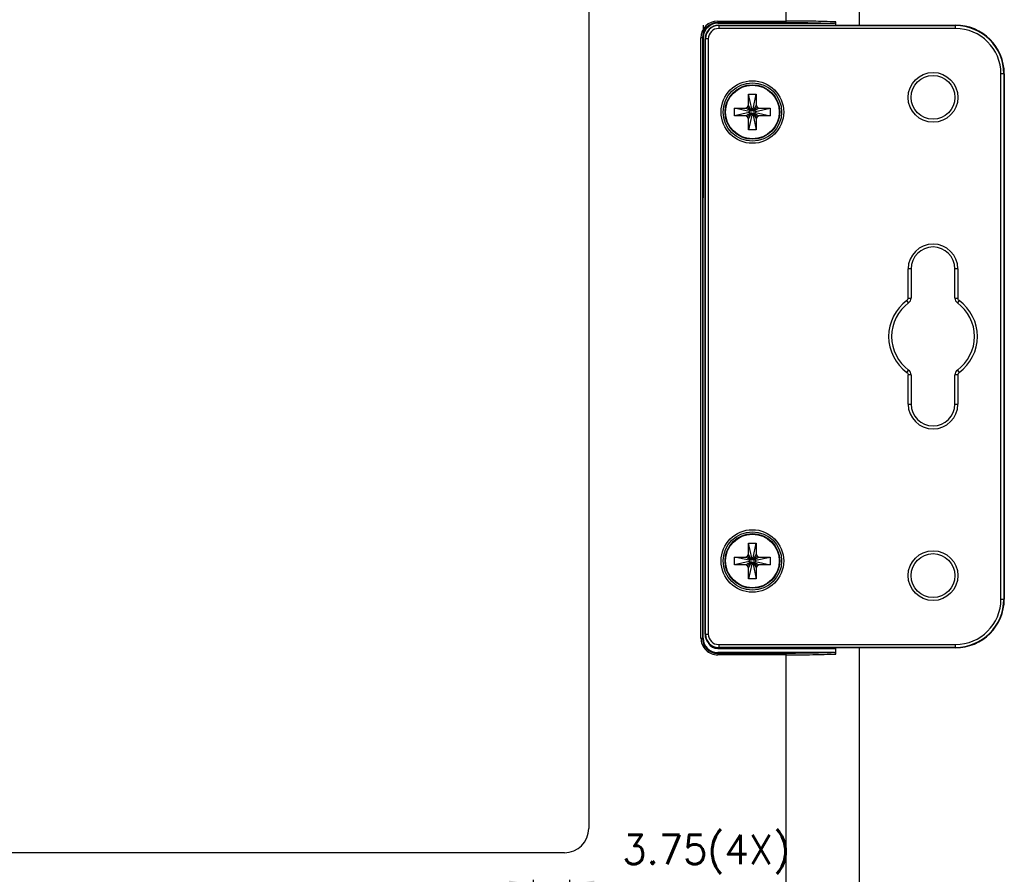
# Model space of a CAD drawing. Header units: millimetres. Extents: x 0 to 776, y 0 to 509.
# Tile 85 of 100: x 569 to 670, y 199 to 287. Entities that reach past the tile are written whole.
import ezdxf

# ---------------------------------------------------------------- set-up
doc = ezdxf.new("R2010")
doc.units = ezdxf.units.MM
for name, color, linetype in [('DM', 4, 'Continuous'), ('INTFCLR_2031026', 179, 'Continuous'), ('SLD-0', 179, 'Continuous')]:
    doc.layers.add(name, color=color, linetype=linetype)
doc.styles.add('SLDTEXTSTYLE0', font='ROMANS', dxfattribs={"width": 0.84})
doc.styles.add('SLDTEXTSTYLE1', font='ROMANS', dxfattribs={"width": 0.97})
doc.dimstyles.new('SLDDIMSTYLE5', dxfattribs={"dimtxt": 3, "dimasz": 3.302, "dimexe": 0, "dimexo": 0.0625, "dimgap": 0.75, "dimtad": 1, "dimrnd": 1e-09, "dimzin": 12, "dimdsep": 46, "dimtxsty": 'SLDTEXTSTYLE0', "dimblk1": 'NONE', "dimblk2": 'NONE', "dimsah": 1, "dimcen": 0.09, "dimadec": 0, "dimazin": 3, "dimtfac": 1, "dimtofl": 0, "dimtmove": 0, "dimatfit": 3, "dimldrblk": 'NONE', "dimfxl": 1, "dimfrac": 2, "dimtolj": 1, "dimtzin": 12, "dimarcsym": 0})

# ---------------------------------------------------------------- blocks, each defined once
blk = doc.blocks.new('_D_22')
at = {"layer": 'DM', "color": 7}
for p, q in [((619.46, 197.98), (616.96, 197.98)), ((621.96, 193.19), (621.96, 198.48)), ((625.71, 193.19), (625.71, 198.48)), ((630.71, 197.98), (628.21, 197.98)), ((647.43, 197.98), (630.71, 197.98))]:
    blk.add_line(p, q, dxfattribs=at)
for points in [[(619.46, 197.57), (619.46, 198.4), (621.96, 197.98)], [(628.21, 198.4), (628.21, 197.57), (625.71, 197.98)]]:
    blk.add_solid(points, dxfattribs=at)
at = {"layer": 'DM', "color": 7, "insert": (631.06, 203.09), "char_height": 3, "attachment_point": 1, "style": 'SLDTEXTSTYLE1'}
blk.add_mtext('3.75(4X)', dxfattribs=at)
blk = doc.blocks.new('_None')

msp = doc.modelspace()

# ---------------------------------------------------------------- linework, layer by layer
at = {"layer": 'INTFCLR_2031026', "color": 7, "linetype": 'Continuous'}
for p, q in [((643.994, 278.977), (644.784, 278.977)), ((643.994, 277.81), (643.994, 278.977)), ((644.322, 277.452), (643.994, 278.977)), ((644.456, 277.452), (644.784, 278.977)), ((644.784, 278.977), (644.784, 277.81)), ((642.551, 277.534), (643.718, 277.534)), ((644.076, 277.207), (642.551, 277.534)), ((642.551, 276.745), (642.551, 277.534)), ((643.718, 277.534), (643.893, 277.635)), ((644.259, 277.216), (643.718, 277.534)), ((643.893, 277.635), (643.994, 277.81)), ((644.293, 277.236), (643.893, 277.635)), ((644.313, 277.269), (643.994, 277.81)), ((644.466, 277.269), (644.784, 277.81)), ((644.885, 277.635), (644.486, 277.236)), ((644.519, 277.216), (645.06, 277.534)), ((644.702, 277.207), (646.227, 277.534)), ((644.784, 277.81), (644.885, 277.635)), ((644.885, 277.635), (645.06, 277.534)), ((645.06, 277.534), (646.227, 277.534)), ((646.227, 277.534), (646.227, 276.745)), ((644.076, 277.072), (642.551, 276.745)), ((643.718, 276.745), (642.551, 276.745)), ((644.259, 277.063), (643.718, 276.745)), ((643.893, 276.644), (643.718, 276.745)), ((644.293, 277.043), (643.893, 276.644)), ((643.994, 276.468), (643.893, 276.644)), ((644.313, 277.01), (643.994, 276.468)), ((644.322, 276.826), (643.994, 275.302)), ((643.994, 275.302), (643.994, 276.468)), ((644.456, 276.826), (644.784, 275.302)), ((644.466, 277.01), (644.784, 276.468)), ((644.885, 276.644), (644.486, 277.043)), ((644.519, 277.063), (645.06, 276.745)), ((644.702, 277.072), (646.227, 276.745)), ((644.885, 276.644), (644.784, 276.468)), ((644.784, 276.468), (644.784, 275.302)), ((645.06, 276.745), (644.885, 276.644)), ((646.227, 276.745), (645.06, 276.745)), ((644.784, 275.302), (643.994, 275.302)), ((643.994, 232.977), (644.784, 232.977)), ((644.322, 231.452), (643.994, 232.977)), ((643.994, 231.81), (643.994, 232.977)), ((644.456, 231.452), (644.784, 232.977)), ((644.784, 232.977), (644.784, 231.81)), ((642.551, 231.534), (643.718, 231.534)), ((644.076, 231.207), (642.551, 231.534)), ((642.551, 230.745), (642.551, 231.534)), ((644.076, 231.072), (642.551, 230.745)), ((643.718, 231.534), (643.893, 231.635)), ((644.259, 231.216), (643.718, 231.534)), ((644.259, 231.063), (643.718, 230.745)), ((643.893, 231.635), (643.994, 231.81)), ((644.293, 231.236), (643.893, 231.635)), ((644.293, 231.043), (643.893, 230.644)), ((644.313, 231.269), (643.994, 231.81)), ((644.313, 231.01), (643.994, 230.468)), ((644.466, 231.269), (644.784, 231.81)), ((644.466, 231.01), (644.784, 230.468)), ((644.885, 231.635), (644.486, 231.236)), ((644.885, 230.644), (644.486, 231.043)), ((644.519, 231.216), (645.06, 231.534)), ((644.519, 231.063), (645.06, 230.745)), ((644.702, 231.207), (646.227, 231.534)), ((644.702, 231.072), (646.227, 230.745)), ((644.784, 231.81), (644.885, 231.635)), ((644.885, 231.635), (645.06, 231.534)), ((645.06, 231.534), (646.227, 231.534)), ((646.227, 231.534), (646.227, 230.745)), ((643.718, 230.745), (642.551, 230.745)), ((643.893, 230.644), (643.718, 230.745)), ((643.994, 230.468), (643.893, 230.644)), ((644.322, 230.826), (643.994, 229.302)), ((643.994, 229.302), (643.994, 230.468)), ((644.456, 230.826), (644.784, 229.302)), ((644.885, 230.644), (644.784, 230.468)), ((644.784, 230.468), (644.784, 229.302)), ((645.06, 230.745), (644.885, 230.644)), ((646.227, 230.745), (645.06, 230.745)), ((644.784, 229.302), (643.994, 229.302))]:
    msp.add_line(p, q, dxfattribs=at)
for centre in [(644.389, 277.139), (644.389, 231.139)]:
    msp.add_circle(centre, 2.75, dxfattribs=at)
for centre, radius, start, end in [((644.389, 276.226), 1.228, 86.86302, 93.13698), ((645.302, 277.139), 1.228, 176.86302, 183.13698), ((645.681, 274.902), 2.716, 120.74236, 121.56414), ((645.681, 279.377), 2.716, 238.43586, 239.25764), ((646.627, 275.848), 2.716, 148.43586, 149.25764), ((646.627, 278.431), 2.716, 210.74236, 211.56414), ((644.389, 278.053), 1.229, 266.86395, 273.13605), ((642.152, 275.848), 2.716, 30.74236, 31.56414), ((642.152, 278.431), 2.716, 328.43586, 329.25764), ((643.098, 274.902), 2.716, 58.43586, 59.25764), ((643.098, 279.377), 2.716, 300.74236, 301.56414), ((643.476, 277.139), 1.228, 356.86302, 3.13698), ((645.302, 231.139), 1.228, 176.86302, 183.13698), ((645.681, 228.902), 2.716, 120.74236, 121.56414), ((645.681, 233.377), 2.716, 238.43586, 239.25764), ((646.627, 229.848), 2.716, 148.43586, 149.25764), ((646.627, 232.431), 2.716, 210.74236, 211.56414), ((644.389, 230.226), 1.228, 86.86302, 93.13698), ((642.152, 229.848), 2.716, 30.74236, 31.56414), ((642.152, 232.431), 2.716, 328.43586, 329.25764), ((643.098, 228.902), 2.716, 58.43586, 59.25764), ((643.098, 233.377), 2.716, 300.74236, 301.56414), ((643.476, 231.139), 1.228, 356.86302, 3.13698), ((644.389, 232.053), 1.229, 266.86395, 273.13605)]:
    msp.add_arc(centre, radius, start, end, dxfattribs=at)
for points, knots in [([(644.322, 277.452), (644.321, 277.437), (644.317, 277.377), (644.314, 277.315), (644.313, 277.269)], [0, 0, 0, 0, 0.2456989, 1, 1, 1, 1]), ([(644.466, 277.269), (644.465, 277.285), (644.463, 277.346), (644.46, 277.407), (644.456, 277.452)], [0, 0, 0, 0, 0.2537552, 1, 1, 1, 1]), ([(644.259, 277.216), (644.244, 277.215), (644.183, 277.213), (644.122, 277.21), (644.076, 277.207)], [0, 0, 0, 0, 0.2537552, 1, 1, 1, 1]), ([(644.076, 277.072), (644.091, 277.071), (644.152, 277.067), (644.213, 277.064), (644.259, 277.063)], [0, 0, 0, 0, 0.2456989, 1, 1, 1, 1]), ([(644.313, 277.01), (644.313, 276.994), (644.315, 276.933), (644.319, 276.872), (644.322, 276.826)], [0, 0, 0, 0, 0.2537552, 1, 1, 1, 1]), ([(644.456, 276.826), (644.457, 276.841), (644.462, 276.902), (644.464, 276.964), (644.466, 277.01)], [0, 0, 0, 0, 0.2456989, 1, 1, 1, 1]), ([(644.702, 277.207), (644.687, 277.208), (644.626, 277.212), (644.565, 277.215), (644.519, 277.216)], [0, 0, 0, 0, 0.2456989, 1, 1, 1, 1]), ([(644.519, 277.063), (644.535, 277.064), (644.596, 277.066), (644.657, 277.069), (644.702, 277.072)], [0, 0, 0, 0, 0.2537552, 1, 1, 1, 1]), ([(644.259, 231.216), (644.244, 231.215), (644.183, 231.213), (644.122, 231.21), (644.076, 231.207)], [0, 0, 0, 0, 0.2537552, 1, 1, 1, 1]), ([(644.076, 231.072), (644.091, 231.071), (644.152, 231.067), (644.213, 231.064), (644.259, 231.063)], [0, 0, 0, 0, 0.2456989, 1, 1, 1, 1]), ([(644.322, 231.452), (644.321, 231.437), (644.317, 231.377), (644.314, 231.315), (644.313, 231.269)], [0, 0, 0, 0, 0.2456989, 1, 1, 1, 1]), ([(644.313, 231.01), (644.313, 230.994), (644.315, 230.933), (644.319, 230.872), (644.322, 230.826)], [0, 0, 0, 0, 0.2537552, 1, 1, 1, 1]), ([(644.466, 231.269), (644.465, 231.285), (644.463, 231.346), (644.46, 231.407), (644.456, 231.452)], [0, 0, 0, 0, 0.2537552, 1, 1, 1, 1]), ([(644.456, 230.826), (644.457, 230.841), (644.462, 230.902), (644.464, 230.964), (644.466, 231.01)], [0, 0, 0, 0, 0.2456989, 1, 1, 1, 1]), ([(644.702, 231.207), (644.687, 231.208), (644.626, 231.212), (644.565, 231.215), (644.519, 231.216)], [0, 0, 0, 0, 0.2456989, 1, 1, 1, 1]), ([(644.519, 231.063), (644.535, 231.064), (644.596, 231.066), (644.657, 231.069), (644.702, 231.072)], [0, 0, 0, 0, 0.2537552, 1, 1, 1, 1])]:
    msp.add_open_spline(points, degree=3, knots=knots, dxfattribs=at)
at = {"layer": 'SLD-0', "color": 7, "linetype": 'Continuous'}
for p, q in [((655.335, 346.336), (655.335, 286.039)), ((647.839, 286.307), (647.839, 336.463)), ((627.639, 300.739), (627.639, 203.739)), ((640.839, 286.457), (647.839, 286.457)), ((640.839, 286.457), (640.839, 286.226)), ((652.938, 286.039), (652.938, 286.372)), ((639.362, 286.039), (639.362, 268.339)), ((647.839, 286.307), (640.839, 286.307)), ((640.839, 286.226), (652.722, 286.226)), ((640.939, 286.039), (665.189, 286.039)), ((640.939, 286.039), (640.939, 285.699)), ((640.939, 285.998), (665.189, 285.998)), ((665.189, 285.699), (640.939, 285.699)), ((665.189, 285.699), (665.189, 286.039)), ((639.352, 284.739), (639.121, 284.739)), ((639.121, 223.239), (639.121, 284.739)), ((639.271, 284.739), (639.271, 223.239)), ((639.88, 284.639), (639.539, 284.639)), ((639.539, 223.639), (639.539, 284.639)), ((639.581, 223.639), (639.581, 284.639)), ((639.88, 284.639), (639.88, 223.639)), ((670.189, 281.039), (669.849, 281.039)), ((669.849, 227.239), (669.849, 281.039)), ((670.147, 281.039), (670.147, 227.239)), ((670.189, 281.039), (670.189, 227.239)), ((639.352, 223.239), (639.352, 268.339)), ((660.639, 261.06), (660.339, 261.06)), ((660.339, 258.064), (660.339, 261.06)), ((660.639, 261.06), (660.639, 258.064)), ((665.439, 261.06), (665.139, 261.06)), ((665.139, 258.064), (665.139, 261.06)), ((665.439, 261.06), (665.439, 258.064)), ((660.392, 257.578), (660.215, 257.821)), ((660.339, 258.064), (660.639, 258.064)), ((665.139, 258.064), (665.439, 258.064)), ((665.562, 257.822), (665.387, 257.578)), ((660.216, 250.457), (660.392, 250.701)), ((660.639, 250.215), (660.339, 250.215)), ((660.339, 247.219), (660.339, 250.215)), ((660.639, 250.215), (660.639, 247.219)), ((665.439, 250.215), (665.139, 250.215)), ((665.139, 247.219), (665.139, 250.215)), ((665.387, 250.701), (665.563, 250.458)), ((665.439, 250.215), (665.439, 247.219)), ((660.339, 247.219), (660.639, 247.219)), ((665.139, 247.219), (665.439, 247.219)), ((669.849, 227.239), (670.189, 227.239)), ((639.121, 223.239), (639.352, 223.239)), ((639.539, 223.639), (639.88, 223.639)), ((640.839, 222.159), (652.938, 222.159)), ((640.939, 222.58), (665.189, 222.58)), ((640.939, 222.58), (640.939, 222.239)), ((665.189, 222.281), (640.939, 222.281)), ((665.189, 222.239), (640.939, 222.239)), ((652.714, 222.159), (652.714, 222.239)), ((652.938, 221.607), (652.938, 222.159)), ((655.335, 222.239), (655.335, 158.143)), ((665.189, 222.239), (665.189, 222.58)), ((652.722, 221.753), (640.839, 221.753)), ((640.839, 221.753), (640.839, 221.522)), ((647.839, 221.672), (640.839, 221.672)), ((647.839, 221.522), (640.839, 221.522)), ((647.839, 171.566), (647.839, 221.672)), ((625.139, 201.239), (552.539, 201.239))]:
    msp.add_line(p, q, dxfattribs=at)
for centre, radius in [((644.389, 277.139), 3.207), ((662.889, 278.639), 2.55), ((662.889, 278.639), 2.25), ((644.389, 277.139), 2.995), ((644.389, 277.139), 2.8), ((644.389, 231.139), 3.207), ((644.389, 231.139), 2.995), ((644.389, 231.139), 2.8), ((662.889, 229.639), 2.55), ((662.889, 229.639), 2.25)]:
    msp.add_circle(centre, radius, dxfattribs=at)
for centre, radius, start, end in [((640.839, 284.739), 1.718, 90, 180), ((640.839, 284.739), 1.568, 90, 180), ((640.839, 284.739), 1.487, 90, 173.73349), ((640.939, 284.639), 1.4, 90, 180), ((640.939, 284.639), 1.358, 90, 180), ((640.939, 284.639), 1.059, 90, 180), ((665.189, 281.039), 5, 360, 90), ((665.189, 281.039), 4.958, 0, 90), ((665.189, 281.039), 4.659, 0, 90), ((662.889, 261.06), 2.55, 0, 180), ((662.889, 261.06), 2.25, 0, 180), ((662.889, 254.139), 4.55, 125.98893, 233.97761), ((662.889, 254.139), 4.25, 125.98893, 234.01107), ((660.039, 258.064), 0.3, 305.98893, 0), ((660.039, 258.064), 0.6, 305.98893, 0), ((665.739, 258.064), 0.6, 180, 234.01107), ((662.889, 254.139), 4.25, 305.98893, 54.01107), ((662.889, 254.139), 4.55, 305.98893, 53.97761), ((660.039, 250.215), 0.6, 0, 54.01107), ((665.739, 250.215), 0.6, 125.98893, 180), ((665.739, 250.215), 0.3, 125.98893, 180), ((662.889, 247.219), 2.55, 180, 0), ((662.889, 247.219), 2.25, 180, 0), ((665.189, 227.239), 5, 270, 0), ((665.189, 227.239), 4.958, 270, 0), ((665.189, 227.239), 4.659, 270, 0), ((640.839, 223.239), 1.718, 180, 270.00001), ((640.839, 223.239), 1.568, 180, 270), ((640.839, 223.239), 1.487, 180, 270), ((640.939, 223.639), 1.4, 180, 270), ((640.939, 223.639), 1.358, 180, 270), ((640.939, 223.639), 1.059, 180, 270), ((640.839, 223.239), 1.08, 210.1369, 270), ((625.139, 203.739), 2.5, 270, 0)]:
    msp.add_arc(centre, radius, start, end, dxfattribs=at)
for points, knots in [([(652.938, 286.372), (652.152, 286.403), (650.452, 286.444), (648.752, 286.457), (647.839, 286.457)], [0, 0, 0, 0, 0.4629343, 1, 1, 1, 1]), ([(652.722, 286.226), (652.769, 286.226), (652.864, 286.239), (652.938, 286.326), (652.938, 286.372)], [0, 0, 0, 0, 0.5068192, 1, 1, 1, 1]), ([(647.839, 286.307), (648.281, 286.307), (649.909, 286.301), (651.538, 286.272), (652.722, 286.226)], [0, 0, 0, 0, 0.2718589, 1, 1, 1, 1]), ([(665.565, 257.819), (665.527, 257.847), (665.462, 257.921), (665.439, 258.017), (665.439, 258.064)], [0, 0, 0, 0, 0.5001769, 1, 1, 1, 1]), ([(660.214, 250.46), (660.252, 250.432), (660.316, 250.358), (660.339, 250.262), (660.339, 250.215)], [0, 0, 0, 0, 0.5001769, 1, 1, 1, 1]), ([(652.722, 221.753), (652.365, 221.739), (650.737, 221.688), (649.109, 221.672), (647.839, 221.672)], [0, 0, 0, 0, 0.2196851, 1, 1, 1, 1]), ([(647.839, 221.522), (648.752, 221.522), (650.452, 221.535), (652.152, 221.576), (652.938, 221.607)], [0, 0, 0, 0, 0.5370659, 1, 1, 1, 1]), ([(652.938, 221.607), (652.938, 221.653), (652.864, 221.74), (652.769, 221.753), (652.722, 221.753)], [0, 0, 0, 0, 0.4935377, 1, 1, 1, 1])]:
    msp.add_open_spline(points, degree=3, knots=knots, dxfattribs=at)

# ---------------------------------------------------------------- dimensions: what is measured, and where the dimension line sits
at = {"layer": 'DM', "color": 7}
dim = msp.add_linear_dim(base=(621.961, 197.984), p1=(625.711, 192.688), p2=(621.961, 192.688), text='<>(4X)', dimstyle='SLDDIMSTYLE5', dxfattribs=at)
dim.commit()
dim.dimension.update_dxf_attribs({"geometry": '_D_22', "text_midpoint": (639.571, 197.984), "dimtype": 160})

doc.saveas('drawing.dxf')
